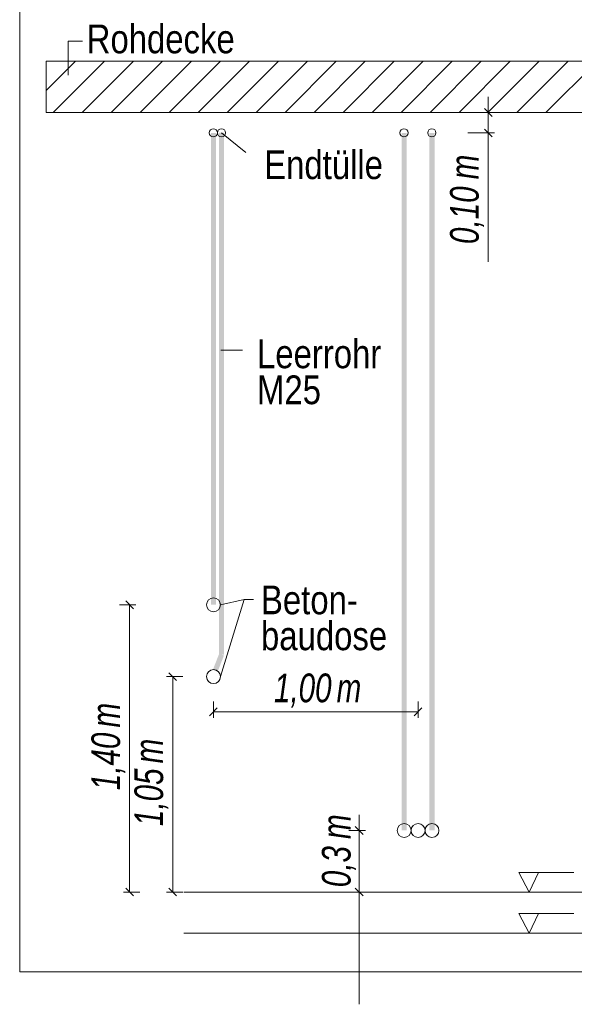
# Model space of a CAD drawing. Extents: x -620 to 300, y 62 to 1162.
# Tile 164 of 256: x 126 to 153, y 786 to 834. Entities that reach past the tile are written whole.
import ezdxf
from ezdxf.lldxf.tags import DXFTag

# ---------------------------------------------------------------- set-up
doc = ezdxf.new("R2010")
doc.units = 0
doc.layers.get('0').update_dxf_attribs({"lineweight": 13})
for name, color, linetype, lineweight, true_color in [('E_Aussparung Bemaßung-A06G955D8I', 5, 'Continuous', 9, 0x0000ff), ('E_Betonbaudose', 1, 'Continuous', 13, 0xff0000), ('E_Detail_Beschriftung', 7, 'Continuous', 13, 0x009900), ('E_Detail_Wandschraffur', 7, 'Continuous', 5, 0xc0c0c0)]:
    doc.layers.add(name, color=color, linetype=linetype, lineweight=lineweight, true_color=true_color)
doc.layers.add('E_Detail_Linie_Text_Bem', color=7, linetype='Continuous', lineweight=13)
doc.styles.get("Standard").update_dxf_attribs({"font": 'ARIALN.TTF'})
tags = doc.linetypes.add('fein_strichliert', pattern=[4, 1, -2, 1]).pattern_tags.tags
tags[8:9] = [DXFTag(74, 4), DXFTag(75, 0), DXFTag(340, '0'), DXFTag(46, 0.0), DXFTag(50, 0.0), DXFTag(44, 0.0), DXFTag(45, 0.0)]
tags[6:7] = [DXFTag(74, 4), DXFTag(75, 0), DXFTag(340, '0'), DXFTag(46, 0.0), DXFTag(50, 0.0), DXFTag(44, 0.0), DXFTag(45, 0.0)]
tags[4:5] = [DXFTag(74, 4), DXFTag(75, 0), DXFTag(340, '0'), DXFTag(46, 0.0), DXFTag(50, 0.0), DXFTag(44, 0.0), DXFTag(45, 0.0)]
tags = doc.linetypes.add('fein_strichliert-A06G955H8I', pattern=[4, 1, -2, 1]).pattern_tags.tags
tags[8:9] = [DXFTag(74, 4), DXFTag(75, 0), DXFTag(340, '0'), DXFTag(46, 0.0), DXFTag(50, 0.0), DXFTag(44, 0.0), DXFTag(45, 0.0)]
tags[6:7] = [DXFTag(74, 4), DXFTag(75, 0), DXFTag(340, '0'), DXFTag(46, 0.0), DXFTag(50, 0.0), DXFTag(44, 0.0), DXFTag(45, 0.0)]
tags[4:5] = [DXFTag(74, 4), DXFTag(75, 0), DXFTag(340, '0'), DXFTag(46, 0.0), DXFTag(50, 0.0), DXFTag(44, 0.0), DXFTag(45, 0.0)]

# ---------------------------------------------------------------- blocks, each defined once
blk = doc.blocks.new('Referenz-A06G955K8I')
at = {"layer": 'E_Aussparung Bemaßung-A06G955D8I', "linetype": 'Continuous', "ltscale": 0.13}
for p, q in [((148.531, 830.49), (148.531, 822.452)), ((148.34, 829.917), (148.721, 829.536)), ((148.831, 829.727), (147.531, 829.727)), ((148.34, 828.918), (148.721, 828.536)), ((148.831, 828.727), (147.531, 828.727)), ((131.221, 805.536), (130.84, 805.917)), ((131.331, 805.727), (130.531, 805.727)), ((131.031, 805.727), (131.031, 791.727)), ((132.831, 802.227), (133.631, 802.227)), ((133.321, 802.036), (132.94, 802.417)), ((133.131, 802.227), (133.131, 791.727)), ((135.306, 800.702), (134.925, 800.32)), ((135.115, 800.211), (135.115, 801.011)), ((145.294, 800.702), (144.912, 800.32)), ((145.103, 800.211), (145.103, 801.011)), ((135.115, 800.511), (145.103, 800.511)), ((142.231, 795.49), (142.231, 786.255)), ((142.04, 794.917), (142.421, 794.536)), ((142.531, 794.727), (141.731, 794.727)), ((131.221, 791.536), (130.84, 791.917)), ((133.321, 791.536), (132.94, 791.917)), ((142.04, 791.917), (142.421, 791.536)), ((130.731, 791.727), (131.531, 791.727)), ((132.831, 791.727), (133.631, 791.727)), ((142.531, 791.727), (141.731, 791.727))]:
    blk.add_line(p, q, dxfattribs=at)
at = {"layer": 'E_Betonbaudose', "linetype": 'Continuous', "ltscale": 0.13}
for centre, radius in [((135.115, 828.736), 0.2), ((135.515, 828.736), 0.2), ((144.414, 828.736), 0.2), ((145.774, 828.736), 0.2), ((135.125, 805.727), 0.34), ((135.125, 802.227), 0.34), ((144.423, 794.727), 0.34), ((145.103, 794.727), 0.34), ((145.783, 794.727), 0.34)]:
    blk.add_circle(centre, radius, dxfattribs=at)
at = {"layer": 'E_Detail_Linie_Text_Bem', "linetype": 'fein_strichliert-A06G955H8I', "ltscale": 0.65}
for p, q in [((125.665, 849.154), (125.665, 787.837)), ((125.665, 787.837), (185.408, 787.837))]:
    blk.add_line(p, q, dxfattribs=at)
at = {"layer": 'E_Detail_Linie_Text_Bem', "color": 0, "linetype": 'Continuous', "ltscale": 0.13}
for p, q in [((128.037, 831.547), (128.037, 833.195)), ((128.037, 833.195), (128.723, 833.195)), ((136.693, 827.774), (135.515, 828.727)), ((136.54, 818.14), (135.479, 818.14)), ((136.613, 805.981), (135.465, 805.727)), ((136.613, 805.981), (135.465, 802.227)), ((136.613, 805.981), (137.074, 805.981)), ((150.524, 791.727), (150.014, 792.676)), ((150.014, 792.676), (152.698, 792.676)), ((150.981, 792.68), (150.524, 791.727)), ((150.524, 789.727), (150.014, 790.676)), ((150.014, 790.676), (152.698, 790.676)), ((150.981, 790.68), (150.524, 789.727))]:
    blk.add_line(p, q, dxfattribs=at)
at = {"layer": 'E_Detail_Linie_Text_Bem', "linetype": 'Continuous', "ltscale": 0.13}
for p, q in [((178.282, 832.227), (126.955, 832.227)), ((126.955, 832.227), (126.955, 829.727)), ((126.955, 829.727), (137.347, 829.727)), ((126.955, 829.727), (175.782, 829.727)), ((137.347, 829.727), (178.282, 829.727)), ((133.681, 791.727), (171.811, 791.727)), ((133.681, 789.727), (171.811, 789.727))]:
    blk.add_line(p, q, dxfattribs=at)
for points in [[(135.25, 828.727), (135.25, 805.727), (135, 828.726), (135, 805.727)], [(135.64, 828.737), (135.64, 803.301), (135.39, 828.736), (135.39, 803.301)], [(144.548, 828.727), (144.548, 794.727), (144.298, 828.726), (144.298, 794.727)], [(145.908, 828.727), (145.908, 794.727), (145.658, 828.726), (145.658, 794.727)], [(135.632, 803.256), (135.323, 802.466), (135.399, 803.346), (135.09, 802.557)]]:
    blk.add_solid(points, dxfattribs=at)
at = {"layer": 'E_Detail_Wandschraffur', "linetype": 'ByBlock', "ltscale": 0.13}
for p, q in [((126.955, 830.794), (128.387, 832.227)), ((128.716, 829.727), (131.216, 832.227)), ((131.544, 829.727), (134.044, 832.227)), ((134.373, 829.727), (136.873, 832.227)), ((137.201, 829.727), (139.701, 832.227)), ((140.03, 829.727), (142.53, 832.227)), ((142.858, 829.727), (145.358, 832.227)), ((145.686, 829.727), (148.186, 832.227)), ((148.515, 829.727), (151.015, 832.227)), ((151.343, 829.727), (153.843, 832.227))]:
    blk.add_line(p, q, dxfattribs=at)
at = {"layer": 'E_Detail_Wandschraffur', "linetype": 'fein_strichliert', "ltscale": 0.13}
for p, q in [((126.955, 832.208), (126.973, 832.227)), ((127.302, 829.727), (129.802, 832.227)), ((130.13, 829.727), (132.63, 832.227)), ((132.959, 829.727), (135.459, 832.227)), ((135.787, 829.727), (138.287, 832.227)), ((138.615, 829.727), (141.115, 832.227)), ((141.444, 829.727), (143.944, 832.227)), ((144.272, 829.727), (146.772, 832.227)), ((147.101, 829.727), (149.601, 832.227)), ((149.929, 829.727), (152.429, 832.227))]:
    blk.add_line(p, q, dxfattribs=at)
at = {"layer": 'E_Aussparung Bemaßung-A06G955D8I', "linetype": 'Continuous', "ltscale": 0.13, "char_height": 1.4, "attachment_point": 1, "rotation": 90}
for s, insert in [('{\\W0.9;\\fArial Narrow|b0|i1;m}', (146.664, 826.467)), ('{\\W0.9;\\fArial Narrow|b0|i1;0,10 }', (146.664, 823.314)), ('{\\W0.9;\\fArial Narrow|b0|i1;m}', (129.164, 799.747)), ('{\\W0.9;\\fArial Narrow|b0|i1;1,40 }', (129.164, 796.69)), ('{\\W0.9;\\fArial Narrow|b0|i1;m}', (131.264, 797.997)), ('{\\W0.9;\\fArial Narrow|b0|i1;1,05 }', (131.264, 794.94)), ('{\\W0.9;\\fArial Narrow|b0|i1;m}', (140.412, 794.312)), ('{\\W0.9;\\fArial Narrow|b0|i1;0,3 }', (140.412, 791.962))]:
    blk.add_mtext(s, dxfattribs=dict(at, insert=insert))
at = {"layer": 'E_Aussparung Bemaßung-A06G955D8I', "linetype": 'Continuous', "ltscale": 0.13, "char_height": 1.4, "attachment_point": 1}
for s, insert in [('{\\W0.9;\\fArial Narrow|b0|i1;1,00 }', (138.073, 802.378)), ('{\\W0.9;\\fArial Narrow|b0|i1;m}', (141.13, 802.378))]:
    blk.add_mtext(s, dxfattribs=dict(at, insert=insert))
at = {"layer": 'E_Detail_Beschriftung', "linetype": 'Continuous', "ltscale": 0.13, "char_height": 1.4, "attachment_point": 1}
for s, insert in [('{\\fArial Narrow;Rohdecke}', (128.937, 834.012)), ('{\\fArial Narrow;Endtülle}', (137.595, 827.879)), ('{\\fArial Narrow;Leerrohr}', (137.247, 818.661)), ('{\\fArial Narrow;M25}', (137.247, 816.908)), ('{\\fArial Narrow;Beton-}', (137.44, 806.667)), ('{\\fArial Narrow;baudose}', (137.44, 804.917))]:
    blk.add_mtext(s, dxfattribs=dict(at, insert=insert))

msp = doc.modelspace()

# ---------------------------------------------------------------- block references
at = {"color": 8, "lineweight": 25, "ltscale": 0.25, "true_color": 0x808080}
msp.add_blockref('Referenz-A06G955K8I', (0, 0), dxfattribs=at)

doc.saveas('drawing.dxf')
